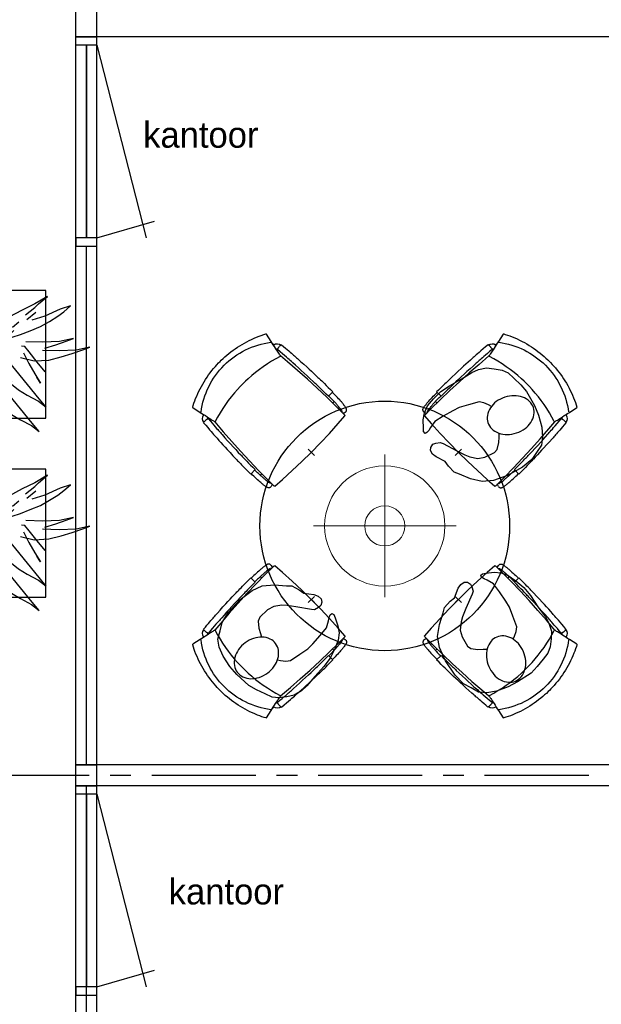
# Model space of a CAD drawing. Header units: millimetres. Extents: x 45699 to 251499, y 244 to 86446.
# Tile 221 of 240: x 235299 to 238094, y 66899 to 71633. Entities that reach past the tile are written whole.
import ezdxf

# ---------------------------------------------------------------- set-up
doc = ezdxf.new("R2010")
doc.units = ezdxf.units.MM
doc.header["$LTSCALE"] = 400
doc.header["$PDMODE"] = 3
doc.header["$PDSIZE"] = 15
doc.linetypes.add('CENTER', pattern=[2, 1.25, -0.25, 0.25, -0.25])
doc.linetypes.add('HIDDEN', pattern=[0.375, 0.25, -0.125])
for name, color, linetype in [('-ve', 2, 'HIDDEN'), ('co2-1-n-1-0-8_ip0', 7, 'Continuous'), ('inr', 4, 'Continuous'), ('plant', 114, 'Continuous'), ('plat', 5, 'Continuous'), ('stramien', 1, 'CENTER'), ('symbol', 1, 'Continuous'), ('timmerwerk-ge', 150, 'Continuous'), ('verlichting', 2, 'Continuous')]:
    doc.layers.add(name, color=color, linetype=linetype)
doc.styles.add('s100', font='stylu.ttf', dxfattribs={"height": 100})

# ---------------------------------------------------------------- blocks, each defined once
blk = doc.blocks.new('symb-ps03_b2')
blk.add_lwpolyline([(82.2, -333.7), (93.5, -323.3), (109.6, -304.5), (119.8, -284.7), (121.3, -230.8), (122.5, -183.8), (115.8, -150.4), (104.2, -98.4), (90.8, -52.2), (69, -24.8), (57.7, -13.2), (50.2, -0.9), (49.4, 8.5), (59.4, 13), (75.8, 8.9), (114.7, -1.3), (145.3, -16.6), (172.1, -41.1), (196.4, -77.8), (221.1, -122.2), (235.7, -169.2), (249.9, -232.3), (265.9, -290), (270.3, -324.8), (267.4, -365.4), (252.2, -399.3), (234.6, -432.8), (213.5, -457.5), (181.2, -475.4), (141, -499), (102.8, -516.9), (26.9, -533.5), (-23.3, -539.3), (-83.1, -537.5), (-129.9, -527.7), (-165.1, -510.7), (-191.8, -478.7), (-217.7, -447.5), (-240.8, -394), (-258.1, -313.4), (-261.7, -241.7), (-250.8, -189), (-222, -138.3), (-185.2, -93.4), (-169.5, -72.2), (-133.8, -53.9), (-107.1, -45.7), (-74.5, -10), (-56.5, 2.3), (-37.5, 6.7), (-23, 0.8), (-11.7, -12.6), (-10.5, -27.9), (-13.2, -49.2), (-22.6, -61.1), (-75.1, -114.5), (-104.5, -144.9), (-120.7, -165.7), (-138.4, -200.3), (-141.8, -234.1), (-134.6, -284.5), (-123.4, -302.1), (-94.4, -318.8), (-69, -327.2), (-51.7, -333)])
blk.add_lwpolyline([(-74.5, -413.3, 0.078796), (-66.1, -458.3, 0.088041), (-45.7, -493.9, 0.105312), (-14.5, -518.5, 0.121926), (19.1, -525.8, 0.121926), (52.3, -516.6, 0.105312), (82.1, -490.3, 0.088041), (100.3, -453.5, 0.078796), (106.2, -408.2, 0.078796), (97.7, -363.2, 0.088041), (77.4, -327.6, 0.105312), (46.2, -303, 0.121926), (12.5, -295.7, 0.121926), (-20.6, -304.9, 0.105312), (-50.4, -331.2, 0.088041), (-68.6, -368, 0.078796)], format="xyb", close=True)
blk = doc.blocks.new('co2-1-n-1-0-8_b2')
for p, q in [((-251.5, -20.3), (-255.8, -20.3)), ((251.5, -20.3), (255.8, -20.3)), ((-249.1, -132.2), (-279.1, -131.7)), ((-251.6, -131.7), (-251.6, -132.2)), ((251.6, -131.7), (251.6, -132.2)), ((-231.5, -468.8), (-234.2, -468.3)), ((-220.5, -431.4), (-220.7, -431.4)), ((220.7, -431.4), (220.5, -431.4)), ((234.4, -468), (231.4, -468.6)), ((-250, -554.2), (-241.1, -513.2)), ((-239.3, -492.8), (-236.8, -493.3)), ((236.7, -493), (239.1, -492.6)), ((241.1, -513.2), (250, -554.2))]:
    blk.add_line(p, q)
at = {"flags": 128}
for points in [[(-238.5, -9.5), (-189.8, -6), (-126.6, -2.7), (-63.3, -0.7), (0, 0)], [(0, 0), (63.3, -0.7), (126.6, -2.7), (189.8, -6), (238.5, -9.5)], [(-255.8, -20.3), (-257.1, -20.4), (-258.3, -20.7), (-259.5, -21.1), (-260.7, -21.6), (-261.9, -22.1), (-263, -22.8), (-264.1, -23.6), (-265.4, -24.8), (-266.8, -26.5), (-267.8, -28.1), (-268.4, -29.4), (-268.8, -30.4), (-269.5, -32.8), (-270, -34.9), (-270.5, -37.1), (-270.9, -39.4), (-271.3, -41.9), (-271.6, -44.3), (-272, -46.9), (-272.4, -49.7), (-272.7, -52.9), (-273.1, -56.4), (-273.5, -60.3), (-273.8, -64.4), (-274.2, -69.1), (-274.6, -74.7), (-275, -81.4), (-275.4, -89.2), (-275.8, -98.1), (-276, -105.6), (-276.2, -113.7), (-276.3, -122.4), (-276.4, -131.8)], [(-223.6, -431.8), (-228.8, -369.6), (-233.1, -307.4), (-236.5, -244.1), (-239, -180.9), (-240.5, -117.6), (-241, -54.2), (-240.8, -12)], [(240.8, -12), (240.9, -73.4), (240.1, -134.8), (238.4, -198.1), (235.7, -261.3), (232, -324.6), (227.4, -387.7), (223.6, -431.8)], [(255.8, -20.3), (257.1, -20.4), (258.3, -20.7), (259.5, -21.1), (260.7, -21.6), (261.9, -22.1), (263, -22.8), (264.1, -23.6), (265.4, -24.8), (266.8, -26.5), (267.8, -28.1), (268.4, -29.4), (268.8, -30.4), (269.5, -32.8), (270, -34.9), (270.5, -37.1), (270.9, -39.4), (271.3, -41.9), (271.6, -44.3), (272, -46.9), (272.4, -49.7), (272.7, -52.9), (273.1, -56.4), (273.5, -60.3), (273.8, -64.4), (274.2, -69.1), (274.6, -74.7), (275, -81.4), (275.4, -89.2), (275.8, -98.1), (276, -105.6), (276.2, -113.7), (276.3, -122.4), (276.4, -131.8)], [(-250, -468), (-253.3, -468.2), (-255.6, -468.2), (-257.8, -468.2), (-259.7, -468), (-261.4, -467.8), (-262.7, -467.5), (-264.9, -466.6), (-266.3, -450.4), (-267.4, -435.8), (-268.5, -422.4), (-269.3, -410.3), (-270, -401), (-270.6, -392.6), (-271.1, -385.1), (-271.5, -378.5), (-271.8, -372.8), (-272.1, -368), (-272.9, -354.6), (-273.7, -340.4), (-274.5, -325.4), (-275.2, -310.1), (-275.8, -294.9), (-276.6, -274.8), (-277.3, -254.8), (-277.8, -234.9), (-278, -228.3), (-278.2, -221.8), (-278.3, -215.3), (-278.4, -208.9), (-278.5, -202.3), (-278.7, -195.2), (-278.8, -187.2), (-278.9, -178.1), (-279, -168.1), (-279.1, -157), (-279.1, -144.8), (-279.1, -131.7)], [(-240.5, -95.2), (-241.5, -95.2), (-243, -95.2), (-244.8, -95.2), (-246.8, -95.2), (-248.9, -95.3), (-251, -95.3)], [(-250, -468), (-248.5, -467.9), (-246.1, -467.6), (-243.8, -467.2), (-241.7, -466.8), (-239.8, -466.3), (-238.2, -465.8), (-237, -465.2), (-235, -464), (-236.3, -448.9), (-237.4, -435.5), (-238.3, -423.4), (-239.1, -412.6), (-239.8, -403.2), (-240.3, -395.1), (-240.8, -388.6), (-241.2, -382.4), (-241.6, -376), (-242, -369.6), (-242.4, -363.2), (-243.5, -343.6), (-244.5, -323.8), (-245.4, -304), (-246.2, -285.1), (-246.9, -266.1), (-247.5, -247.9), (-247.9, -231.1), (-248, -226.2), (-248.2, -220.5), (-248.3, -213.9), (-248.5, -206.4), (-248.6, -197.9), (-248.8, -188.5), (-248.9, -176.2), (-249, -162.7), (-249.1, -147.9), (-249.1, -132.2)], [(249.1, -132.2), (249.1, -146.9), (249, -160.6), (248.9, -172.9), (248.8, -183.9), (248.7, -193.5), (248.5, -201.8), (248.4, -208.3), (248.3, -214.7), (248.2, -221.1), (248, -227.6), (247.9, -234.1), (247.3, -253.9), (246.6, -273.8), (245.9, -293.6), (245, -312.5), (244.1, -331.4), (243.2, -349.5), (242.2, -366.2), (241.9, -371), (241.5, -376.6), (241.1, -383.1), (240.6, -390.6), (240.1, -398.9), (239.4, -408.1), (238.5, -420.2), (237.5, -433.4), (236.4, -447.9), (235, -464), (237, -465.2), (238.2, -465.8), (239.8, -466.3), (241.7, -466.8), (243.8, -467.2), (246.1, -467.6), (248.5, -467.9), (250, -468)], [(240.7, -95.2), (241.5, -95.2), (243, -95.2), (244.8, -95.2), (246.8, -95.2), (248.9, -95.3), (250.8, -95.3)], [(250, -468), (253.3, -468.2), (255.6, -468.2), (257.8, -468.2), (259.7, -468), (261.4, -467.8), (262.7, -467.5), (263.7, -467.1), (265, -466.1), (266, -453.4), (267, -441.6), (267.8, -430.7), (268.6, -420.8), (269.2, -412), (269.8, -404.1), (270.3, -397.1), (270.7, -390.6), (271.1, -384.3), (271.5, -377.9), (271.9, -371.5), (272.3, -365), (273.4, -345.2), (274.5, -325.3), (275.4, -305.3), (276, -290.1), (276.6, -274.8), (277.1, -259.7), (277.6, -245.3), (277.9, -231.9), (278, -226.9), (278.2, -221.2), (278.3, -214.5), (278.5, -206.9), (278.6, -198.4), (278.7, -188.9), (278.9, -176.5), (279, -162.9), (279.1, -148), (279.1, -131.7), (249.1, -132.2)], [(-241.1, -513.2), (-239, -503.7), (-237.1, -494.8), (-234.9, -484.6), (-232.9, -475.3), (-231.1, -466.9), (-229.4, -459.3), (-228, -452.7), (-226.8, -447), (-225.7, -442.2), (-224.9, -438.4)], [(-224.9, -438.4), (-224.4, -436.2), (-224.1, -434.5), (-223.8, -433.2), (-223.6, -432.5)], [(-223.7, -432.8), (-223.7, -432.8), (-223.6, -432.5)], [(-223.6, -431.7), (-223.6, -431.7), (-223.6, -431.8)], [(0, -465.5), (-18.1, -465.2), (-36.1, -464.6), (-59.3, -463.1), (-82.5, -460.9), (-105.6, -457.9), (-128.5, -454.2), (-151.9, -449.7), (-175, -444.4), (-197.9, -438.3), (-220.5, -431.4)], [(220.5, -431.4), (198.1, -438.3), (175.3, -444.3), (152.1, -449.7), (128.5, -454.2), (105.7, -457.9), (82.8, -460.8), (59.5, -463.1), (36.1, -464.6), (18.1, -465.2), (0, -465.5)], [(223.6, -431.8), (223.6, -431.7), (223.6, -431.7)], [(223.6, -432.5), (223.6, -432.5), (223.7, -432.8)], [(223.6, -432.5), (223.7, -432.8), (224, -434), (224.4, -435.9), (224.9, -438.4)], [(224.9, -438.4), (225.7, -442.2), (226.8, -447), (228, -452.7), (229.4, -459.3), (231.1, -466.8), (232.9, -475.2), (234.9, -484.6), (237.1, -494.8), (239, -503.7), (241.1, -513.2)], [(-248.6, -556.9), (-241.7, -560.6), (-230.9, -566), (-220.5, -570.8), (-209.7, -575.6), (-197.7, -580.6), (-185.6, -585.3), (-173.3, -589.7), (-161, -593.7), (-148.6, -597.5), (-136.1, -601), (-123.5, -604.2), (-110.8, -607), (-98.1, -609.6), (-85.4, -611.8), (-72.6, -613.8), (-59.7, -615.4), (-46.8, -616.7), (-33.9, -617.7), (-22.6, -618.2), (-10.7, -618.6), (0, -618.7)], [(0, -618.7), (7.7, -618.6), (19.8, -618.3), (31.2, -617.8), (42.9, -617), (55.8, -615.8), (68.7, -614.3), (81.5, -612.4), (94.3, -610.3), (107, -607.8), (119.7, -605.1), (132.3, -602), (144.8, -598.6), (157.2, -594.9), (169.5, -590.9), (181.8, -586.7), (194, -582.1), (206, -577.2), (217.9, -572), (228.2, -567.2), (238.9, -562), (248.7, -556.9)]]:
    blk.add_lwpolyline(points, dxfattribs=at)
for centre, radius, start, end in [((-251.5, -32.8), 12.5, 31.8812, 90), ((-251.5, -32.8), 12.5, 293.1463, 327.6578), ((-238.3, -12), 2.5, 94.5665, 179.4807), ((238.3, -12), 2.5, 0.5193, 85.4335), ((251.5, -32.8), 12.5, 90, 148.1188), ((251.5, -32.8), 12.5, 212.3422, 246.8537), ((-233.6, -464.5), 28.8, 186.1005, 258.5426), ((-233.7, -464.5), 3.77, 192.8865, 261.7566), ((-226.1, -432), 2.5, 341.6817, 5.2297), ((-226.1, -431.9), 2.5, 347.791, 5.2276), ((226.1, -431.9), 2.5, 174.7724, 192.209), ((226.1, -432), 2.5, 174.778, 187.1445), ((226.1, -432), 2.5, 187.1548, 198.3185), ((234, -464.6), 3.4, 276.6537, 346.9286), ((234, -464.6), 28.4, 280.3578, 354.0057), ((-166.7, -477.3), 75, 191.7314, 197.3164), ((0.2, -200.9), 391.2, 232.6355, 269.9709), ((-0.2, -200.9), 391.2, 270.0307, 307.3629), ((166.7, -477.3), 75, 342.6747, 348.4513), ((-247.5, -554.8), 2.5, 167.791, 242.1608), ((247.5, -554.8), 2.5, 297.8392, 12.209)]:
    blk.add_arc(centre, radius, start, end)
for points in [[(-243.3, -32.8), (-243.7, -32.8), (-244.1, -33.5), (-245, -36.2), (-245.5, -38.1), (-246.4, -43.2), (-246.9, -46.3), (-247.8, -53.6), (-248.3, -57.8), (-249.1, -67), (-249.5, -72), (-250.2, -82.7), (-250.6, -88.4), (-251.1, -100.3), (-251.3, -106.4), (-251.5, -118.9), (-251.6, -125.3), (-251.6, -131.7)], [(243.3, -32.8), (243.7, -32.8), (244.1, -33.5), (245, -36.2), (245.5, -38.1), (246.4, -43.2), (246.9, -46.3), (247.8, -53.6), (248.3, -57.8), (249.1, -67), (249.5, -72), (250.2, -82.7), (250.6, -88.4), (251.1, -100.3), (251.3, -106.4), (251.5, -118.9), (251.6, -125.3), (251.6, -131.7)]]:
    blk.add_open_spline(points, degree=3, knots=[0, 0, 0, 0, 0.125, 0.125, 0.25, 0.25, 0.375, 0.375, 0.5, 0.5, 0.625, 0.625, 0.75, 0.75, 0.875, 0.875, 0.9994014, 0.9994014, 0.9994014, 0.9994014])
at = {"layer": 'co2-1-n-1-0-8_ip0'}
blk.add_point((0, 0), dxfattribs=at)
blk = doc.blocks.new('lamp02')
at = {"layer": 'verlichting', "lineweight": 0}
for q in [(0, 555.36), (555.36, 0), (0, -555.36), (-555.36, 0)]:
    blk.add_line((0, 0), q, dxfattribs=at)
for radius in [468, 156]:
    blk.add_circle((0, 0), radius, dxfattribs=at)
blk = doc.blocks.new('boom nieuw 01')
at = {"layer": 'plant', "extrusion": (0, -4.44089e-16, -1)}
for p, q in [((-238, 749.2), (-256.6, 677.1)), ((-238, 749.2), (-256.6, 677.1)), ((-224.7, 788.7), (-238, 749.2)), ((-224.7, 788.7), (-238, 749.2)), ((-224.7, 744.5), (-224.7, 788.7)), ((-224.7, 744.5), (-224.7, 788.7)), ((-573.8, 694.3), (-627.3, 736.9)), ((-627.3, 736.9), (-616.4, 698.2)), ((-573.8, 694.3), (-627.3, 736.9)), ((-627.3, 736.9), (-616.4, 698.2)), ((-284.5, 709.5), (-297.8, 669.9)), ((-284.5, 665.3), (-284.5, 709.5)), ((-219.3, 695.7), (-224.7, 744.5)), ((-219.3, 695.7), (-224.7, 744.5)), ((-616.4, 698.2), (-563.7, 639.2)), ((-616.4, 698.2), (-563.7, 639.2)), ((-518.7, 654), (-573.8, 694.3)), ((-518.7, 654), (-573.8, 694.3)), ((-466.7, 617.5), (-518.7, 654)), ((-466.7, 617.5), (-518.7, 654)), ((-297.8, 669.9), (-316.4, 597.8)), ((-256.6, 677.1), (-284.5, 618.9)), ((-256.6, 677.1), (-284.5, 618.9)), ((-279.1, 616.4), (-284.5, 665.3)), ((-218.5, 629.8), (-219.3, 695.7)), ((-218.5, 629.8), (-219.3, 695.7)), ((-563.7, 639.2), (-510.2, 574.1)), ((-563.7, 639.2), (-510.2, 574.1)), ((-412.5, 564.8), (-466.7, 617.5)), ((-412.5, 564.8), (-466.7, 617.5)), ((-284.5, 618.9), (-308.5, 551.4)), ((-284.5, 618.9), (-308.5, 551.4)), ((-227.1, 576.3), (-218.5, 629.8)), ((-227.1, 576.3), (-218.5, 629.8)), ((9.4, 616.6), (-55, 579.3)), ((9.4, 616.6), (-55, 579.3)), ((-35.5, 579.3), (9.4, 616.6)), ((-35.5, 579.3), (9.4, 616.6)), ((-530.6, 541.3), (-584.1, 583.9)), ((-584.1, 583.9), (-573.3, 545.2)), ((-530.6, 541.3), (-584.1, 583.9)), ((-584.1, 583.9), (-573.3, 545.2)), ((-510.2, 574.1), (-462.9, 509.7)), ((-510.2, 574.1), (-462.9, 509.7)), ((-369, 511.3), (-412.5, 564.8)), ((-369, 511.3), (-412.5, 564.8)), ((-316.4, 597.8), (-344.3, 539.7)), ((-308.5, 551.4), (-333.3, 487.8)), ((-308.5, 551.4), (-333.3, 487.8)), ((-242.6, 518.9), (-227.1, 576.3)), ((-242.6, 518.9), (-227.1, 576.3)), ((-55, 579.3), (-119.3, 547.6)), ((-55, 579.3), (-119.3, 547.6)), ((-101.5, 523.5), (-55, 560)), ((-101.5, 523.5), (-55, 560)), ((-55, 560), (-35.5, 579.3)), ((-55, 560), (-35.5, 579.3)), ((73, 551.4), (-3.8, 516.5)), ((73, 551.4), (-3.8, 516.5)), ((125.7, 568.5), (73, 551.4)), ((125.7, 568.5), (73, 551.4)), ((91.6, 539), (125.7, 568.5)), ((91.6, 539), (125.7, 568.5)), ((-573.3, 545.2), (-520.5, 486.2)), ((-573.3, 545.2), (-520.5, 486.2)), ((-475.6, 501), (-530.6, 541.3)), ((-475.6, 501), (-530.6, 541.3)), ((-423.6, 464.5), (-475.6, 501)), ((-423.6, 464.5), (-475.6, 501)), ((-462.9, 509.7), (-423.3, 465.5)), ((-462.9, 509.7), (-423.3, 465.5)), ((-344.3, 539.7), (-368.3, 472.2)), ((-186.8, 511.1), (-234.1, 478.6)), ((-186.8, 511.1), (-234.1, 478.6)), ((-119.3, 547.6), (-186.8, 511.1)), ((-95.3, 500.1), (-50.4, 537.3)), ((-3.8, 516.5), (-69.7, 496.4)), ((-3.8, 516.5), (-69.7, 496.4)), ((19.5, 490.2), (61.4, 516.5)), ((19.5, 490.2), (61.4, 516.5)), ((61.4, 516.5), (91.6, 539)), ((61.4, 516.5), (91.6, 539)), ((-830.8, 440.5), (-863.4, 450.5)), ((-863.4, 450.5), (-807.5, 440.5)), ((-830.8, 440.5), (-863.4, 450.5)), ((-863.4, 450.5), (-807.5, 440.5)), ((-520.5, 486.2), (-467, 421.1)), ((-520.5, 486.2), (-467, 421.1)), ((-369.3, 411.8), (-423.6, 464.5)), ((-369.3, 411.8), (-423.6, 464.5)), ((-423.3, 465.5), (-397, 443.8)), ((-423.3, 465.5), (-397, 443.8)), ((-167.4, 459.9), (-135.6, 487.8)), ((-167.4, 459.9), (-135.6, 487.8)), ((-78.2, 442.9), (-25.5, 463.8)), ((-78.2, 442.9), (-25.5, 463.8)), ((-25.5, 463.8), (19.5, 490.2)), ((-25.5, 463.8), (19.5, 490.2)), ((-792.8, 417.2), (-830.8, 440.5)), ((-792.8, 417.2), (-830.8, 440.5)), ((-807.5, 440.5), (-733.1, 431.9)), ((-807.5, 440.5), (-733.1, 431.9)), ((-750.9, 400.1), (-792.8, 417.2)), ((-750.9, 400.1), (-792.8, 417.2)), ((-690.5, 378.4), (-750.9, 400.1)), ((-690.5, 378.4), (-750.9, 400.1)), ((-733.1, 431.9), (-646.2, 418.7)), ((-733.1, 431.9), (-646.2, 418.7)), ((-646.2, 418.7), (-567.1, 414.8)), ((-646.2, 418.7), (-567.1, 414.8)), ((-567.1, 414.8), (-509.8, 422.6)), ((-567.1, 414.8), (-509.8, 422.6)), ((-509.8, 422.6), (-450.9, 434.3)), ((-509.8, 422.6), (-450.9, 434.3)), ((-195.4, 408.6), (-161.3, 444.2)), ((-169.7, 409.6), (-127.8, 423.5)), ((-169.7, 409.6), (-127.8, 423.5)), ((-127.8, 423.5), (-78.2, 442.9)), ((-127.8, 423.5), (-78.2, 442.9)), ((140.3, 402.5), (70.5, 387.7)), ((140.3, 402.5), (70.5, 387.7)), ((103.9, 389.3), (140.3, 402.5)), ((103.9, 389.3), (140.3, 402.5)), ((-724.3, 343.1), (-665.3, 349.3)), ((-724.3, 343.1), (-665.3, 349.3)), ((-601.3, 365.2), (-690.5, 378.4)), ((-601.3, 365.2), (-690.5, 378.4)), ((-665.3, 349.3), (-612.6, 352.4)), ((-665.3, 349.3), (-612.6, 352.4)), ((-612.6, 352.4), (-577.7, 349.3)), ((-612.6, 352.4), (-577.7, 349.3)), ((-547, 362.1), (-601.3, 365.2)), ((-547, 362.1), (-601.3, 365.2)), ((-231.2, 344.3), (-253.6, 370.7)), ((-231.2, 344.3), (-253.6, 370.7)), ((-105.3, 362.3), (-122.3, 363.9)), ((-105.3, 362.3), (-122.3, 363.9)), ((-82.8, 335.9), (-105.3, 362.3)), ((-82.8, 335.9), (-105.3, 362.3)), ((-14.8, 384.6), (-100.1, 386.9)), ((-14.8, 384.6), (-100.1, 386.9)), ((70.5, 387.7), (-14.8, 384.6)), ((70.5, 387.7), (-14.8, 384.6)), ((-4.7, 353.6), (51.1, 370.7)), ((-4.7, 353.6), (51.1, 370.7)), ((51.1, 370.7), (103.9, 389.3)), ((51.1, 370.7), (103.9, 389.3)), ((224.1, 358.6), (154.3, 343.8)), ((224.1, 358.6), (154.3, 343.8)), ((187.6, 345.4), (224.1, 358.6)), ((187.6, 345.4), (224.1, 358.6)), ((-838.2, 330.7), (-790.1, 339.3)), ((-838.2, 330.7), (-790.1, 339.3)), ((-787.1, 335.4), (-838.2, 330.7)), ((-787.1, 335.4), (-838.2, 330.7)), ((-790.1, 339.3), (-724.3, 343.1)), ((-790.1, 339.3), (-724.3, 343.1)), ((-737.4, 334.6), (-787.1, 335.4)), ((-737.4, 334.6), (-787.1, 335.4)), ((-690.9, 319.8), (-737.4, 334.6)), ((-635.8, 315.2), (-690.9, 319.8)), ((-635.8, 315.2), (-690.9, 319.8)), ((-642.4, 298.2), (-680.4, 321.5)), ((-642.4, 298.2), (-680.4, 321.5)), ((-552.9, 314.1), (-604.1, 262.9)), ((-552.9, 314.1), (-604.1, 262.9)), ((-582.7, 312.9), (-495.8, 299.8)), ((-582.7, 312.9), (-495.8, 299.8)), ((-495.8, 299.8), (-416.7, 295.8)), ((-495.8, 299.8), (-416.7, 295.8)), ((-472.3, 291.6), (-455.2, 308.6)), ((-472.3, 291.6), (-455.2, 308.6)), ((-397.8, 347), (-435.8, 328.4)), ((-397.8, 347), (-435.8, 328.4)), ((-191.6, 292.4), (-231.2, 344.3)), ((-191.6, 292.4), (-231.2, 344.3)), ((-127.2, 307.4), (-59, 290.3)), ((-127.2, 307.4), (-59, 290.3)), ((-113, 330.5), (-85.1, 277)), ((-113, 330.5), (-85.1, 277)), ((-43.2, 284), (-82.8, 335.9)), ((-43.2, 284), (-82.8, 335.9)), ((69, 340.7), (-16.3, 343)), ((69, 340.7), (-16.3, 343)), ((16.3, 294.2), (79.1, 309.7)), ((16.3, 294.2), (79.1, 309.7)), ((154.3, 343.8), (69, 340.7)), ((154.3, 343.8), (69, 340.7)), ((79.1, 309.7), (134.9, 326.8)), ((79.1, 309.7), (134.9, 326.8)), ((134.9, 326.8), (187.6, 345.4)), ((134.9, 326.8), (187.6, 345.4)), ((-604.1, 262.9), (-647.5, 228)), ((-604.1, 262.9), (-647.5, 228)), ((-600.5, 281.1), (-642.4, 298.2)), ((-600.5, 281.1), (-642.4, 298.2)), ((-540, 259.4), (-600.5, 281.1)), ((-540, 259.4), (-600.5, 281.1)), ((-567.7, 224.9), (-511.1, 262.9)), ((-567.7, 224.9), (-511.1, 262.9)), ((-450.8, 246.2), (-540, 259.4)), ((-450.8, 246.2), (-540, 259.4)), ((-511.1, 262.9), (-472.3, 291.6)), ((-511.1, 262.9), (-472.3, 291.6)), ((-280.7, 287.7), (-231.9, 238.1)), ((-280.7, 287.7), (-231.9, 238.1)), ((-193.9, 215.6), (-242, 259.8)), ((-193.9, 215.6), (-242, 259.8)), ((-233.5, 285.4), (-204, 232.6)), ((-233.5, 285.4), (-204, 232.6)), ((-151.3, 243.5), (-191.6, 292.4)), ((-151.3, 243.5), (-191.6, 292.4)), ((-85.1, 277), (-55.6, 224.2)), ((-85.1, 277), (-55.6, 224.2)), ((-59, 290.3), (16.3, 294.2)), ((-59, 290.3), (16.3, 294.2)), ((-2.9, 235.1), (-43.2, 284)), ((-2.9, 235.1), (-43.2, 284)), ((-794.4, 221.4), (-746.3, 230)), ((-794.4, 221.4), (-746.3, 230)), ((-743.2, 226.1), (-794.4, 221.4)), ((-743.2, 226.1), (-794.4, 221.4)), ((-746.3, 230), (-680.4, 233.8)), ((-746.3, 230), (-680.4, 233.8)), ((-693.6, 225.3), (-743.2, 226.1)), ((-693.6, 225.3), (-743.2, 226.1)), ((-647, 210.5), (-693.6, 225.3)), ((-647, 210.5), (-693.6, 225.3)), ((-647.5, 228), (-685.5, 193.1)), ((-647.5, 228), (-685.5, 193.1)), ((-680.4, 233.8), (-621.4, 240)), ((-680.4, 233.8), (-621.4, 240)), ((-592, 205.9), (-647, 210.5)), ((-592, 205.9), (-647, 210.5)), ((-619.6, 196.2), (-567.7, 224.9)), ((-619.6, 196.2), (-567.7, 224.9)), ((-548.5, 185.8), (-592, 205.9)), ((-548.5, 185.8), (-592, 205.9)), ((-391.9, 219.1), (-495.8, 183.4)), ((-391.9, 219.1), (-495.8, 183.4)), ((-396.6, 243.1), (-450.8, 246.2)), ((-396.6, 243.1), (-450.8, 246.2)), ((-369.1, 232.3), (-402.5, 195.1)), ((-369.1, 232.3), (-402.5, 195.1)), ((-353.9, 237.7), (-391.9, 219.1)), ((-353.9, 237.7), (-391.9, 219.1)), ((-296.5, 215.1), (-268.6, 161.6)), ((-296.5, 215.1), (-268.6, 161.6)), ((-231.9, 238.1), (-199.3, 193.9)), ((-231.9, 238.1), (-199.3, 193.9)), ((-204, 232.6), (-173.8, 186.1)), ((-204, 232.6), (-173.8, 186.1)), ((-173.8, 186.1), (-193.9, 215.6)), ((-173.8, 186.1), (-193.9, 215.6)), ((-33.4, 98.5), (-151.3, 243.5)), ((-33.4, 98.5), (-151.3, 243.5)), ((-55.6, 224.2), (-25.4, 177.7)), ((-55.6, 224.2), (-25.4, 177.7)), ((-25.4, 177.7), (-45.6, 207.2)), ((-25.4, 177.7), (-45.6, 207.2)), ((-722, 162.8), (-747.6, 141.1)), ((-722, 162.8), (-747.6, 141.1)), ((-736.7, 138.8), (-687.8, 166.7)), ((-736.7, 138.8), (-687.8, 166.7)), ((-685.5, 193.1), (-722, 162.8)), ((-685.5, 193.1), (-722, 162.8)), ((-687.8, 166.7), (-619.6, 196.2)), ((-687.8, 166.7), (-619.6, 196.2)), ((-495.8, 183.4), (-548.5, 185.8)), ((-495.8, 183.4), (-548.5, 185.8)), ((-402.5, 195.1), (-453.7, 143.9)), ((-402.5, 195.1), (-453.7, 143.9)), ((-268.6, 161.6), (-239.1, 108.8)), ((-268.6, 161.6), (-239.1, 108.8)), ((-262.5, 88.8), (-247.8, 154.7)), ((-262.5, 88.8), (-247.8, 154.7)), ((-186.4, 119.7), (-226.7, 168.6)), ((-186.4, 119.7), (-226.7, 168.6)), ((-199.3, 193.9), (-138.1, 142.7)), ((-199.3, 193.9), (-138.1, 142.7)), ((-747.6, 141.1), (-796.4, 107)), ((-747.6, 141.1), (-796.4, 107)), ((-796.4, 107), (-736.7, 138.8)), ((-796.4, 107), (-736.7, 138.8)), ((-497.1, 109), (-535.1, 74.1)), ((-497.1, 109), (-535.1, 74.1)), ((-453.7, 143.9), (-497.1, 109)), ((-453.7, 143.9), (-497.1, 109)), ((-469.2, 77.2), (-417.3, 105.9)), ((-469.2, 77.2), (-417.3, 105.9)), ((-302.7, 34.4), (-303.5, 106.5)), ((-302.7, 34.4), (-303.5, 106.5)), ((-267.1, 114.3), (-234.5, 70.1)), ((-267.1, 114.3), (-234.5, 70.1)), ((-68.6, -25.3), (-186.4, 119.7)), ((-68.6, -25.3), (-186.4, 119.7)), ((-138.1, 142.7), (-93.1, 115.6)), ((-138.1, 142.7), (-93.1, 115.6)), ((-93.1, 115.6), (-36.5, 86.1)), ((-93.1, 115.6), (-36.5, 86.1)), ((-535.1, 74.1), (-571.6, 43.9)), ((-535.1, 74.1), (-571.6, 43.9)), ((-537.4, 47.8), (-469.2, 77.2)), ((-537.4, 47.8), (-469.2, 77.2)), ((-380.3, 87.1), (-378, 36.8)), ((-380.3, 87.1), (-378, 36.8)), ((-316.9, 95), (-308.3, 24.4)), ((-316.9, 95), (-308.3, 24.4)), ((-278.1, 12), (-262.5, 88.8)), ((-278.1, 12), (-262.5, 88.8)), ((-234.5, 70.1), (-173.3, 18.9)), ((-234.5, 70.1), (-173.3, 18.9)), ((-36.5, 86.1), (2.3, 55.9)), ((-36.5, 86.1), (2.3, 55.9)), ((2.3, 55.9), (-33.4, 98.5)), ((2.3, 55.9), (-33.4, 98.5)), ((-597.1, 22.1), (-646, -12)), ((-597.1, 22.1), (-646, -12)), ((-646, -12), (-586.3, 19.8)), ((-646, -12), (-586.3, 19.8)), ((-571.6, 43.9), (-597.1, 22.1)), ((-571.6, 43.9), (-597.1, 22.1)), ((-586.3, 19.8), (-537.4, 47.8)), ((-586.3, 19.8), (-537.4, 47.8)), ((-378, 36.8), (-371.8, -25.3)), ((-378, 36.8), (-371.8, -25.3)), ((-317.5, -31.5), (-302.7, 34.4)), ((-317.5, -31.5), (-302.7, 34.4)), ((-308.3, 24.4), (-303.6, -32.2)), ((-308.3, 24.4), (-303.6, -32.2)), ((-292.8, -57.8), (-278.1, 12)), ((-292.8, -57.8), (-278.1, 12)), ((-173.3, 18.9), (-128.3, -8.2)), ((-173.3, 18.9), (-128.3, -8.2)), ((-371.8, -25.3), (-363.2, -95.9)), ((-371.8, -25.3), (-363.2, -95.9)), ((-333, -108.3), (-317.5, -31.5)), ((-333, -108.3), (-317.5, -31.5)), ((-303.6, -32.2), (-299, -81)), ((-303.6, -32.2), (-299, -81)), ((-128.3, -8.2), (-71.7, -37.7)), ((-128.3, -8.2), (-71.7, -37.7)), ((-71.7, -37.7), (-32.9, -67.9)), ((-71.7, -37.7), (-32.9, -67.9)), ((-32.9, -67.9), (-68.6, -25.3)), ((-32.9, -67.9), (-68.6, -25.3)), ((-363.2, -95.9), (-358.6, -152.4)), ((-363.2, -95.9), (-358.6, -152.4)), ((-302.9, -123.7), (-292.8, -57.8)), ((-302.9, -123.7), (-292.8, -57.8)), ((-299, -81), (-302.9, -123.7)), ((-299, -81), (-302.9, -123.7)), ((-347.7, -178.1), (-333, -108.3)), ((-347.7, -178.1), (-333, -108.3)), ((-358.6, -152.4), (-353.9, -201.3)), ((-358.6, -152.4), (-353.9, -201.3)), ((-357.8, -243.9), (-347.7, -178.1)), ((-357.8, -243.9), (-347.7, -178.1)), ((-353.9, -201.3), (-357.8, -243.9)), ((-353.9, -201.3), (-357.8, -243.9))]:
    blk.add_line(p, q, dxfattribs=at)
at = {"layer": 'timmerwerk-ge', "linetype": 'Continuous', "extrusion": (0, -4.44089e-16, -1)}
for p, q in [((0, 647), (-647, 647)), ((-647, 647), (-647, 0)), ((0, 0), (0, 647)), ((-647, 0), (0, 0))]:
    blk.add_line(p, q, dxfattribs=at)

msp = doc.modelspace()

# ---------------------------------------------------------------- linework, layer by layer
at = {"layer": 'inr'}
msp.add_circle((237053.4, 69199), 600, dxfattribs=at)
at = {"layer": 'plat'}
for p, q in [((235569.4, 51850), (235569.4, 78850)), ((235669.4, 51850), (235669.4, 78850)), ((240484.4, 71550), (235569.4, 71550)), ((235569.4, 71550), (235669.4, 71550)), ((235669.4, 70564), (235669.4, 71530)), ((235669.4, 71510), (235569.4, 71510)), ((235619.4, 70584), (235619.4, 71510)), ((235619.4, 71510), (235619.4, 70584)), ((235669.4, 71510), (235907.4, 70583.5)), ((235669.4, 70584), (235946.6, 70664.1)), ((235669.4, 70584), (235569.4, 70584)), ((235569.4, 70584), (235569.4, 70544)), ((235669.4, 70544), (235669.4, 70584)), ((235569.4, 70544), (235669.4, 70544)), ((235619.4, 68050), (235619.4, 70544)), ((240524.4, 68050), (235569.4, 68050)), ((235569.4, 68050), (235669.4, 68050)), ((240524.4, 67950), (235569.4, 67950)), ((235569.4, 67950), (235669.4, 67950)), ((235619.4, 64490), (235619.4, 67950)), ((235669.4, 66964), (235669.4, 67930)), ((235669.4, 67910), (235569.4, 67910)), ((235619.4, 66984), (235619.4, 67910)), ((235619.4, 67910), (235619.4, 66984)), ((235669.4, 67910), (235907.4, 66983.5)), ((235669.4, 66984), (235946.6, 67064.1)), ((235669.4, 66984), (235569.4, 66984)), ((235569.4, 66984), (235569.4, 66944)), ((235669.4, 66944), (235669.4, 66984)), ((235569.4, 66944), (235669.4, 66944))]:
    msp.add_line(p, q, dxfattribs=at)
at = {"layer": 'stramien'}
msp.add_line((243633.3, 68000), (224925.4, 68000), dxfattribs=at)

# ---------------------------------------------------------------- block references
at = {"layer": '-ve', "xscale": 0.9488793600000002, "yscale": 0.9488793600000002, "zscale": 0.9488793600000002}
for p in [(235423.7, 69717.3), (235423.7, 68857.2)]:
    msp.add_blockref('boom nieuw 01', p, dxfattribs=at)
at = {"layer": 'inr', "xscale": -1}
for p, rotation in [((236699.8, 69552.5), 225), ((237406.9, 69552.5), 134.9999999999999), ((236699.8, 68845.4), 315.0000000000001), ((237406.9, 68845.4), 45.00000000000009)]:
    msp.add_blockref('co2-1-n-1-0-8_b2', p, dxfattribs=dict(at, rotation=rotation))
at = {"layer": 'symbol', "linetype": 'Continuous', "lineweight": 0}
for p, rotation in [((237269.2, 69599), 106.6259177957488), ((236763.5, 68813.9), 305.1075766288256), ((237471.8, 68935.7), 21.3923135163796)]:
    msp.add_blockref('symb-ps03_b2', p, dxfattribs=dict(at, rotation=rotation))
at = {"layer": 'verlichting', "lineweight": 0, "xscale": 0.6175345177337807, "yscale": 0.6175345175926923, "zscale": 0.6175345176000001, "rotation": 89.99981073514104}
msp.add_blockref('lamp02', (237053.4, 69199), dxfattribs=at)

# ---------------------------------------------------------------- texts
at = {"layer": 'plat', "style": 's100'}
for p in [(235892.2, 71017.2), (236015.1, 67379.5)]:
    msp.add_text('kantoor', height=124.22, dxfattribs=at).set_placement(p)

doc.saveas('drawing.dxf')
